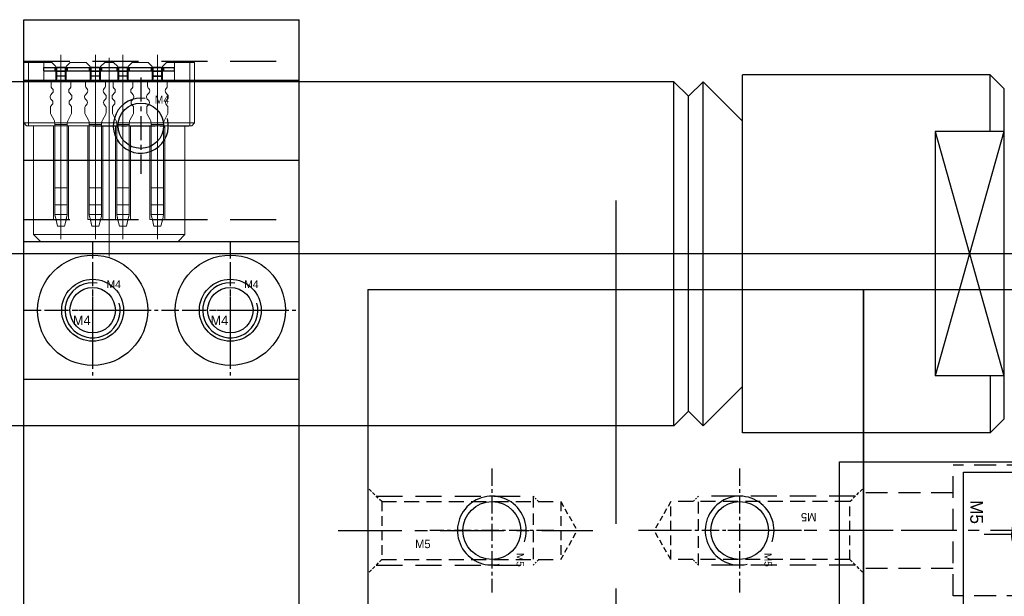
# Model space of a CAD drawing. Header units: millimetres. Extents: x -1657 to 8845, y -11980 to 3013.
# Tile 39 of 256: x 596 to 668, y -936 to -895. Entities that reach past the tile are written whole.
import ezdxf

# ---------------------------------------------------------------- set-up
doc = ezdxf.new("R2010")
doc.units = ezdxf.units.MM
doc.linetypes.add('CENTER', pattern=[2, 1.25, -0.25, 0.25, -0.25])
doc.linetypes.add('DASHED', pattern=[0.75, 0.5, -0.25])
for name, color, linetype in [('01', 6, 'Continuous'), ('图层100', 243, 'Continuous'), ('图层137', 101, 'Continuous'), ('图层98', 70, 'Continuous'), ('图层99', 43, 'Continuous'), ('拔料气缸', 252, 'Continuous'), ('推料气缸', 251, 'Continuous'), ('旋转气缸', 252, 'Continuous')]:
    doc.layers.add(name, color=color, linetype=linetype)

# ---------------------------------------------------------------- blocks, each defined once
blk = doc.blocks.new('90C6')
at = {"color": 1, "lineweight": 9, "ltscale": 0.03}
for p, q in [((-3.875, -13.445), (-3.875, 0.976)), ((-7.375, 0.266), (-7.375, -11.093)), ((-4.875, 0.266), (-4.875, -11.093)), ((-2.875, 0.266), (-2.875, -11.093)), ((-0.375, 0.266), (-0.375, -11.093))]:
    blk.add_line(p, q, dxfattribs=at)
at = {"color": 7, "linetype": 'Continuous', "lineweight": 15}
for p, q in [((-10.075, 0.65), (-9.725, 0.65)), ((-10.075, -3.75), (-10.075, 0.65)), ((-8.625, 0.65), (-9.725, 0.65)), ((-9.725, 0.65), (-9.725, -3.75)), ((-8.05, 0.65), (-8.625, 0.65)), ((-8.625, -0.65), (-8.625, 0.65)), ((-7.75, 0.35), (-8.05, 0.65)), ((-7.75, 0.35), (-7.75, -0.65)), ((-7.75, 0), (-7, 0)), ((-6.7, 0.65), (-7, 0.35)), ((-7, -0.65), (-7, 0.35)), ((-5.55, 0.65), (-6.7, 0.65)), ((-5.25, 0.35), (-5.55, 0.65)), ((-5.25, 0.35), (-5.25, -0.65)), ((-5.25, 0), (-4.5, 0)), ((-4.2, 0.65), (-4.5, 0.35)), ((-4.5, -0.65), (-4.5, 0.35)), ((-3.55, 0.65), (-4.2, 0.65)), ((-3.25, 0.35), (-3.55, 0.65)), ((-3.25, -0.65), (-3.25, 0.35)), ((-2.5, 0), (-3.25, 0)), ((-2.2, 0.65), (-2.5, 0.35)), ((-2.5, 0.35), (-2.5, -0.65)), ((-1.05, 0.65), (-2.2, 0.65)), ((-0.75, 0.35), (-1.05, 0.65)), ((-0.75, -0.65), (-0.75, 0.35)), ((0, 0), (-0.75, 0)), ((0.3, 0.65), (0, 0.35)), ((0, 0.35), (0, -0.65)), ((0.875, 0.65), (0.3, 0.65)), ((0.875, -0.65), (0.875, 0.65)), ((1.975, 0.65), (0.875, 0.65)), ((1.975, 0.65), (2.325, 0.65)), ((1.975, -3.75), (1.975, 0.65)), ((2.325, 0.65), (2.325, -3.75)), ((-8.625, -0.65), (0.875, -0.65)), ((-10.075, -3.75), (-9.875, -3.95)), ((-10.075, -3.75), (-9.725, -3.75)), ((-9.725, -3.95), (-9.875, -3.95)), ((-9.725, -3.75), (-9.725, -3.95)), ((-9.725, -3.75), (1.975, -3.75)), ((1.975, -3.95), (-9.725, -3.95)), ((-9.375, -11.85), (-9.375, -3.95)), ((-7.915, -3.95), (-7.915, -10.75)), ((-6.835, -10.75), (-6.835, -3.95)), ((-5.415, -3.95), (-5.415, -10.75)), ((-4.335, -10.75), (-4.335, -3.95)), ((-3.415, -10.75), (-3.415, -3.95)), ((-2.335, -3.95), (-2.335, -10.75)), ((-0.915, -10.75), (-0.915, -3.95)), ((0.165, -3.95), (0.165, -10.75)), ((1.625, -11.85), (1.625, -3.95)), ((1.975, -3.75), (1.975, -3.95)), ((1.975, -3.75), (2.325, -3.75)), ((2.125, -3.95), (1.975, -3.95)), ((2.325, -3.75), (2.125, -3.95)), ((-6.835, -10.75), (-7.915, -10.75)), ((-4.335, -10.75), (-5.415, -10.75)), ((-2.335, -10.75), (-3.415, -10.75)), ((0.165, -10.75), (-0.915, -10.75)), ((-8.875, -12.35), (-9.375, -11.85)), ((-9.375, -11.85), (1.625, -11.85)), ((1.125, -12.35), (1.625, -11.85)), ((1.125, -12.35), (-8.875, -12.35))]:
    blk.add_line(p, q, dxfattribs=at)
blk = doc.blocks.new('10672')
at = {"layer": '01', "color": 1, "linetype": 'CENTER', "lineweight": 9, "ltscale": 2.695376}
for p, q in [((0.717, 1.864), (0.717, -11.529)), ((3.217, 1.864), (3.217, -11.529)), ((5.217, 1.864), (5.217, -11.529)), ((7.717, 1.864), (7.717, -11.529))]:
    blk.add_line(p, q, dxfattribs=at)
at = {"layer": '01', "ltscale": 1.375}
for p, q in [((-0.53, 0.935), (8.97, 0.935)), ((-0.53, 0.685), (-0.53, 0.935)), ((8.97, 0.685), (8.97, 0.935)), ((-0.53, 0.685), (8.97, 0.685))]:
    blk.add_line(p, q, dxfattribs=at)
at = {"layer": '01', "ltscale": 0.075}
for p, q in [((0.267, 0.935), (0.267, 0.685)), ((1.167, 0.935), (1.167, 0.685)), ((2.767, 0.935), (2.767, 0.685)), ((3.667, 0.935), (3.667, 0.685)), ((4.767, 0.935), (4.767, 0.685)), ((5.667, 0.935), (5.667, 0.685)), ((7.267, 0.935), (7.267, 0.685)), ((8.167, 0.935), (8.167, 0.685))]:
    blk.add_line(p, q, dxfattribs=at)
at = {"layer": '01', "linetype": 'Continuous', "lineweight": 15}
for p, q in [((0.42, 0.935), (0.42, 0.1)), ((1.02, 0.935), (1.02, 0.1)), ((2.92, 0.935), (2.92, 0.1)), ((3.52, 0.935), (3.52, 0.1)), ((4.92, 0.935), (4.92, 0.1)), ((5.52, 0.935), (5.52, 0.1)), ((7.42, 0.935), (7.42, 0.1)), ((8.02, 0.935), (8.02, 0.1)), ((0, 0), (0.32, 0)), ((0, 0), (0.32, 0)), ((0, -0.417), (0, 0)), ((0.42, 0.297), (1.02, 0.297)), ((1.44, 0), (1.12, 0)), ((1.44, 0), (1.12, 0)), ((1.44, -0.417), (1.44, 0)), ((2.5, -0.417), (2.5, 0)), ((2.5, 0), (2.82, 0)), ((2.5, 0), (2.82, 0)), ((2.92, 0.297), (3.52, 0.297)), ((3.94, 0), (3.62, 0)), ((3.94, 0), (3.62, 0)), ((3.94, -0.417), (3.94, 0)), ((4.5, -0.417), (4.5, 0)), ((4.5, 0), (4.82, 0)), ((4.5, 0), (4.82, 0)), ((4.92, 0.297), (5.52, 0.297)), ((5.94, 0), (5.62, 0)), ((5.94, 0), (5.62, 0)), ((5.94, -0.417), (5.94, 0)), ((7, -0.417), (7, 0)), ((7, 0), (7.32, 0)), ((7, 0), (7.32, 0)), ((8.44, 0), (8.12, 0)), ((8.44, 0), (8.12, 0)), ((8.44, -0.417), (8.44, 0)), ((0.088, -0.588), (0.059, -0.559)), ((1.352, -0.588), (1.381, -0.559)), ((2.588, -0.588), (2.559, -0.559)), ((3.852, -0.588), (3.881, -0.559)), ((4.588, -0.588), (4.559, -0.559)), ((5.852, -0.588), (5.881, -0.559)), ((7.088, -0.588), (7.059, -0.559)), ((8.352, -0.588), (8.381, -0.559)), ((-0.07, -1.217), (-0.07, -1.183)), ((-0.011, -1.041), (0.088, -0.942)), ((0.063, -1.433), (-0.011, -1.359)), ((1.451, -1.041), (1.352, -0.942)), ((1.377, -1.433), (1.451, -1.359)), ((1.51, -1.217), (1.51, -1.183)), ((2.43, -1.217), (2.43, -1.183)), ((2.489, -1.041), (2.588, -0.942)), ((2.563, -1.433), (2.489, -1.359)), ((3.951, -1.041), (3.852, -0.942)), ((3.877, -1.433), (3.951, -1.359)), ((4.01, -1.217), (4.01, -1.183)), ((4.43, -1.217), (4.43, -1.183)), ((4.489, -1.041), (4.588, -0.942)), ((4.563, -1.433), (4.489, -1.359)), ((5.951, -1.041), (5.852, -0.942)), ((5.877, -1.433), (5.951, -1.359)), ((6.01, -1.217), (6.01, -1.183)), ((6.93, -1.217), (6.93, -1.183)), ((6.989, -1.041), (7.088, -0.942)), ((7.063, -1.433), (6.989, -1.359)), ((8.451, -1.041), (8.352, -0.942)), ((8.377, -1.433), (8.451, -1.359)), ((8.51, -1.217), (8.51, -1.183)), ((-0.05, -2.35), (-0.05, -1.983)), ((0.009, -1.841), (0.063, -1.787)), ((1.431, -1.841), (1.377, -1.787)), ((1.49, -2.35), (1.49, -1.983)), ((2.45, -2.35), (2.45, -1.983)), ((2.509, -1.841), (2.563, -1.787)), ((3.931, -1.841), (3.877, -1.787)), ((3.99, -2.35), (3.99, -1.983)), ((4.45, -2.35), (4.45, -1.983)), ((4.509, -1.841), (4.563, -1.787)), ((5.931, -1.841), (5.877, -1.787)), ((5.99, -2.35), (5.99, -1.983)), ((6.95, -2.35), (6.95, -1.983)), ((7.009, -1.841), (7.063, -1.787)), ((8.431, -1.841), (8.377, -1.787)), ((8.49, -2.35), (8.49, -1.983)), ((0.211, -2.89), (-0.026, -2.444)), ((1.229, -2.89), (1.466, -2.444)), ((2.711, -2.89), (2.474, -2.444)), ((3.729, -2.89), (3.966, -2.444)), ((4.711, -2.89), (4.474, -2.444)), ((5.729, -2.89), (5.966, -2.444)), ((7.211, -2.89), (6.974, -2.444)), ((8.229, -2.89), (8.466, -2.444)), ((0.27, -3.2), (0.27, -3.125)), ((1.17, -3.2), (0.27, -3.2)), ((0.27, -3.306), (0.27, -3.2)), ((1.17, -3.306), (0.27, -3.306)), ((0.27, -7.808), (0.27, -3.306)), ((1.17, -3.2), (1.17, -3.125)), ((1.17, -3.306), (1.17, -3.2)), ((1.17, -7.808), (1.17, -3.306)), ((2.77, -3.2), (2.77, -3.125)), ((3.67, -3.2), (2.77, -3.2)), ((2.77, -3.306), (2.77, -3.2)), ((3.67, -3.306), (2.77, -3.306)), ((2.77, -7.808), (2.77, -3.306)), ((3.67, -3.2), (3.67, -3.125)), ((3.67, -3.306), (3.67, -3.2)), ((3.67, -7.808), (3.67, -3.306)), ((4.77, -3.2), (4.77, -3.125)), ((5.67, -3.2), (4.77, -3.2)), ((4.77, -3.306), (4.77, -3.2)), ((5.67, -3.306), (4.77, -3.306)), ((4.77, -7.808), (4.77, -3.306)), ((5.67, -3.2), (5.67, -3.125)), ((5.67, -3.306), (5.67, -3.2)), ((5.67, -7.808), (5.67, -3.306)), ((7.27, -3.2), (7.27, -3.125)), ((8.17, -3.2), (7.27, -3.2)), ((7.27, -3.306), (7.27, -3.2)), ((8.17, -3.306), (7.27, -3.306)), ((7.27, -7.808), (7.27, -3.306)), ((8.17, -3.2), (8.17, -3.125)), ((8.17, -3.306), (8.17, -3.2)), ((8.17, -7.808), (8.17, -3.306)), ((1.17, -7.808), (0.27, -7.808)), ((0.27, -9.051), (0.27, -7.808)), ((1.17, -9.051), (1.17, -7.808)), ((3.67, -7.808), (2.77, -7.808)), ((2.77, -9.051), (2.77, -7.808)), ((3.67, -9.051), (3.67, -7.808)), ((5.67, -7.808), (4.77, -7.808)), ((4.77, -9.051), (4.77, -7.808)), ((5.67, -9.051), (5.67, -7.808)), ((8.17, -7.808), (7.27, -7.808)), ((7.27, -9.051), (7.27, -7.808)), ((8.17, -9.051), (8.17, -7.808)), ((1.17, -9.051), (0.27, -9.051)), ((0.27, -9.747), (0.27, -9.051)), ((1.17, -9.747), (1.17, -9.051)), ((3.67, -9.051), (2.77, -9.051)), ((2.77, -9.747), (2.77, -9.051)), ((3.67, -9.747), (3.67, -9.051)), ((5.67, -9.051), (4.77, -9.051)), ((4.77, -9.747), (4.77, -9.051)), ((5.67, -9.747), (5.67, -9.051)), ((8.17, -9.051), (7.27, -9.051)), ((7.27, -9.747), (7.27, -9.051)), ((8.17, -9.747), (8.17, -9.051)), ((1.17, -9.747), (0.27, -9.747)), ((0.27, -9.782), (0.27, -9.747)), ((0.27, -9.797), (0.27, -9.782)), ((1.17, -9.782), (1.17, -9.747)), ((1.17, -9.782), (1.17, -9.797)), ((3.67, -9.747), (2.77, -9.747)), ((2.77, -9.782), (2.77, -9.747)), ((2.77, -9.797), (2.77, -9.782)), ((3.67, -9.782), (3.67, -9.747)), ((3.67, -9.782), (3.67, -9.797)), ((5.67, -9.747), (4.77, -9.747)), ((4.77, -9.782), (4.77, -9.747)), ((4.77, -9.797), (4.77, -9.782)), ((5.67, -9.782), (5.67, -9.747)), ((5.67, -9.782), (5.67, -9.797)), ((8.17, -9.747), (7.27, -9.747)), ((7.27, -9.782), (7.27, -9.747)), ((7.27, -9.797), (7.27, -9.782)), ((8.17, -9.782), (8.17, -9.747)), ((8.17, -9.782), (8.17, -9.797)), ((1.083, -10.129), (0.355, -10.129)), ((0.355, -10.129), (0.47, -10.587)), ((0.47, -10.6), (0.355, -10.142)), ((0.47, -10.587), (0.47, -10.6)), ((0.965, -10.587), (0.47, -10.587)), ((0.965, -10.6), (0.47, -10.6)), ((0.965, -10.587), (1.083, -10.129)), ((1.083, -10.142), (0.965, -10.6)), ((0.965, -10.6), (0.965, -10.587)), ((3.583, -10.129), (2.855, -10.129)), ((2.855, -10.129), (2.97, -10.587)), ((2.97, -10.6), (2.855, -10.142)), ((2.97, -10.587), (2.97, -10.6)), ((3.465, -10.587), (2.97, -10.587)), ((3.465, -10.6), (2.97, -10.6)), ((3.465, -10.587), (3.583, -10.129)), ((3.583, -10.142), (3.465, -10.6)), ((3.465, -10.6), (3.465, -10.587)), ((5.583, -10.129), (4.855, -10.129)), ((4.855, -10.129), (4.97, -10.587)), ((4.97, -10.6), (4.855, -10.142)), ((4.97, -10.587), (4.97, -10.6)), ((5.465, -10.587), (4.97, -10.587)), ((5.465, -10.6), (4.97, -10.6)), ((5.465, -10.587), (5.583, -10.129)), ((5.583, -10.142), (5.465, -10.6)), ((5.465, -10.6), (5.465, -10.587)), ((8.083, -10.129), (7.355, -10.129)), ((7.355, -10.129), (7.47, -10.587)), ((7.47, -10.6), (7.355, -10.142)), ((7.47, -10.587), (7.47, -10.6)), ((7.965, -10.587), (7.47, -10.587)), ((7.965, -10.6), (7.47, -10.6)), ((7.965, -10.587), (8.083, -10.129)), ((8.083, -10.142), (7.965, -10.6)), ((7.965, -10.6), (7.965, -10.587))]:
    blk.add_line(p, q, dxfattribs=at)
at = {"layer": '01'}
for p, q in [((1.02, 0.935), (0.42, 0.935)), ((3.52, 0.935), (2.92, 0.935)), ((5.52, 0.935), (4.92, 0.935)), ((8.02, 0.935), (7.42, 0.935)), ((1.02, 0.297), (0.42, 0.297)), ((3.52, 0.297), (2.92, 0.297)), ((3.52, 0.297), (2.92, 0.297)), ((5.52, 0.297), (4.92, 0.297)), ((7.42, 0.297), (8.02, 0.297)), ((8.02, 0.297), (7.42, 0.297))]:
    blk.add_line(p, q, dxfattribs=at)
at = {"layer": '01', "linetype": 'Continuous', "lineweight": 15}
for centre, radius, start, end in [((0.32, 0.1), 0.1, 270, 0), ((0.32, 0.1), 0.1, 270, 0), ((1.12, 0.1), 0.1, 180, 270), ((1.12, 0.1), 0.1, 180, 270), ((2.82, 0.1), 0.1, 270, 0), ((2.82, 0.1), 0.1, 270, 0), ((3.62, 0.1), 0.1, 180, 270), ((3.62, 0.1), 0.1, 180, 270), ((4.82, 0.1), 0.1, 270, 0), ((4.82, 0.1), 0.1, 270, 0), ((5.62, 0.1), 0.1, 180, 270), ((5.62, 0.1), 0.1, 180, 270), ((7.32, 0.1), 0.1, 270, 0), ((7.32, 0.1), 0.1, 270, 0), ((8.12, 0.1), 0.1, 180, 270), ((8.12, 0.1), 0.1, 180, 270), ((0.2, -0.417), 0.2, 180, 225), ((-0.089, -0.765), 0.25, 315, 45), ((1.529, -0.765), 0.25, 135, 225), ((1.24, -0.417), 0.2, 315, 0), ((2.7, -0.417), 0.2, 180, 225), ((2.411, -0.765), 0.25, 315, 45), ((4.029, -0.765), 0.25, 135, 225), ((3.74, -0.417), 0.2, 315, 0), ((4.7, -0.417), 0.2, 180, 225), ((4.411, -0.765), 0.25, 315, 45), ((6.029, -0.765), 0.25, 135, 225), ((5.74, -0.417), 0.2, 315, 0), ((7.2, -0.417), 0.2, 180, 225), ((6.911, -0.765), 0.25, 315, 45), ((8.529, -0.765), 0.25, 135, 225), ((8.24, -0.417), 0.2, 315, 0), ((0.13, -1.183), 0.2, 135, 180), ((0.13, -1.217), 0.2, 180, 225), ((1.31, -1.183), 0.2, 0, 45), ((1.31, -1.217), 0.2, 315, 0), ((2.63, -1.183), 0.2, 135, 180), ((2.63, -1.217), 0.2, 180, 225), ((3.81, -1.183), 0.2, 0, 45), ((3.81, -1.217), 0.2, 315, 0), ((4.63, -1.183), 0.2, 135, 180), ((4.63, -1.217), 0.2, 180, 225), ((5.81, -1.183), 0.2, 0, 45), ((5.81, -1.217), 0.2, 315, 0), ((7.13, -1.183), 0.2, 135, 180), ((7.13, -1.217), 0.2, 180, 225), ((8.31, -1.183), 0.2, 0, 45), ((8.31, -1.217), 0.2, 315, 0), ((0.15, -1.983), 0.2, 135, 180), ((-0.114, -1.61), 0.25, 315, 45), ((1.554, -1.61), 0.25, 135, 225), ((1.29, -1.983), 0.2, 0, 45), ((2.65, -1.983), 0.2, 135, 180), ((2.386, -1.61), 0.25, 315, 45), ((4.054, -1.61), 0.25, 135, 225), ((3.79, -1.983), 0.2, 0, 45), ((4.65, -1.983), 0.2, 135, 180), ((4.386, -1.61), 0.25, 315, 45), ((6.054, -1.61), 0.25, 135, 225), ((5.79, -1.983), 0.2, 0, 45), ((7.15, -1.983), 0.2, 135, 180), ((6.886, -1.61), 0.25, 315, 45), ((8.554, -1.61), 0.25, 135, 225), ((8.29, -1.983), 0.2, 0, 45), ((0.15, -2.35), 0.2, 180, 208.07249), ((1.29, -2.35), 0.2, 331.92751, 0), ((2.65, -2.35), 0.2, 180, 208.07249), ((3.79, -2.35), 0.2, 331.92751, 0), ((4.65, -2.35), 0.2, 180, 208.07249), ((5.79, -2.35), 0.2, 331.92751, 0), ((7.15, -2.35), 0.2, 180, 208.07249), ((8.29, -2.35), 0.2, 331.92751, 0), ((-0.23, -3.125), 0.5, 0, 28.07249), ((1.67, -3.125), 0.5, 151.92751, 180), ((2.27, -3.125), 0.5, 0, 28.07249), ((2.27, -3.125), 0.5, 0, 28.07249), ((4.17, -3.125), 0.5, 151.92751, 180), ((4.27, -3.125), 0.5, 0, 28.07249), ((6.17, -3.125), 0.5, 151.92751, 180), ((6.77, -3.125), 0.5, 0, 28.07249), ((8.67, -3.125), 0.5, 151.92751, 180)]:
    blk.add_arc(centre, radius, start, end, dxfattribs=at)
for centre, major_axis, ratio, start_param, end_param in [((0.355, -10.1), (-0.137, 0.55), 0.012316, 0.950782, 1.620081), ((0.355, -10.1), (-0.2, 0.8), 0.012316, 1.179406, 1.620081), ((1.083, -10.1), (0.141, 0.55), 0.012587, 4.663251, 5.33255), ((1.083, -10.1), (0.205, 0.8), 0.012587, 4.663251, 5.103926), ((2.855, -10.1), (-0.137, 0.55), 0.012316, 0.950782, 1.620081), ((2.855, -10.1), (-0.2, 0.8), 0.012316, 1.179406, 1.620081), ((3.583, -10.1), (0.141, 0.55), 0.012587, 4.663251, 5.33255), ((3.583, -10.1), (0.205, 0.8), 0.012587, 4.663251, 5.103926), ((4.855, -10.1), (-0.137, 0.55), 0.012316, 0.950782, 1.620081), ((4.855, -10.1), (-0.2, 0.8), 0.012316, 1.179406, 1.620081), ((5.583, -10.1), (0.141, 0.55), 0.012587, 4.663251, 5.33255), ((5.583, -10.1), (0.205, 0.8), 0.012587, 4.663251, 5.103926), ((7.355, -10.1), (-0.137, 0.55), 0.012316, 0.950782, 1.620081), ((7.355, -10.1), (-0.2, 0.8), 0.012316, 1.179406, 1.620081), ((8.083, -10.1), (0.141, 0.55), 0.012587, 4.663251, 5.33255), ((8.083, -10.1), (0.205, 0.8), 0.012587, 4.663251, 5.103926)]:
    blk.add_ellipse(centre, major_axis=major_axis, ratio=ratio, start_param=start_param, end_param=end_param, dxfattribs=at)
blk = doc.blocks.new('19B10')
at = {"layer": '拔料气缸'}
for p, q in [((197.309, 8.981), (197.009, 8.981)), ((215.009, 8.981), (197.009, 8.981)), ((197.009, -17.019), (197.009, 8.981)), ((215.009, 8.981), (216.009, 7.981)), ((192.027, 8.481), (89.291, 8.481)), ((192.027, 8.481), (193.088, 7.421)), ((193.088, 7.421), (194.148, 8.481)), ((194.148, 8.481), (197.009, 5.62)), ((216.009, 7.981), (216.009, -16.019)), ((216.009, 4.855), (211.009, 4.855)), ((216.009, 4.855), (211.009, -12.893)), ((211.009, 4.855), (216.009, -12.893)), ((211.009, 4.855), (211.009, -12.893)), ((216.009, -12.893), (211.009, -12.893)), ((194.148, -16.519), (197.009, -13.658)), ((192.027, -16.519), (193.088, -15.458)), ((193.088, -15.458), (194.148, -16.519)), ((216.009, -16.019), (215.009, -17.019)), ((192.027, -16.519), (89.291, -16.519)), ((197.309, -17.019), (197.009, -17.019)), ((215.009, -17.019), (197.009, -17.019))]:
    blk.add_line(p, q, dxfattribs=at)
at = {"layer": '拔料气缸', "color": 3}
for p, q in [((215.009, 4.855), (215.009, 8.981)), ((192.027, -16.519), (192.027, 8.481)), ((194.148, -16.519), (194.148, 8.481)), ((193.088, -15.458), (193.088, 7.421)), ((215.009, -12.893), (215.009, -17.019))]:
    blk.add_line(p, q, dxfattribs=at)
at = {"layer": '拔料气缸', "ltscale": 3}
blk.add_line((218.509, -4.019), (-17.991, -4.019), dxfattribs=at)
blk = doc.blocks.new('5C')
at = {"color": 1, "linetype": 'CENTER'}
for p, q in [((0, 4.5), (0, -4.5)), ((-4.5, 0), (4.5, 0))]:
    blk.add_line(p, q, dxfattribs=at)
blk.add_circle((0, 0), 2.1)
at = {"color": 2, "linetype": 'Continuous'}
blk.add_arc((0, 0), 2.5, 70.7735, 12.49301, dxfattribs=at)
blk.add_text('M5', height=0.54).set_placement((1.623, 1.797))
blk = doc.blocks.new('5F')
at = {"color": 4, "linetype": 'DASHED', "ltscale": 0.471405}
for p, q in [((1, 2.1), (0, 3.1)), ((1, -2.1), (0, -3.1))]:
    blk.add_line(p, q, dxfattribs=at)
at = {"color": 4, "linetype": 'DASHED', "ltscale": 3.8}
for p, q in [((0.6, 2.5), (12, 2.5)), ((0.6, -2.5), (12, -2.5))]:
    blk.add_line(p, q, dxfattribs=at)
at = {"color": 4, "linetype": 'DASHED', "ltscale": 0.188562}
for p, q in [((12, 2.5), (12.4, 2.1)), ((12, -2.5), (12.4, -2.1))]:
    blk.add_line(p, q, dxfattribs=at)
at = {"color": 4, "linetype": 'DASHED', "ltscale": 1.666667}
blk.add_line((12, 2.5), (12, -2.5), dxfattribs=at)
at = {"color": 4, "linetype": 'DASHED', "ltscale": 1.4}
for p, q in [((1, 2.1), (1, -2.1)), ((14, 2.1), (14, -2.1))]:
    blk.add_line(p, q, dxfattribs=at)
at = {"color": 4, "linetype": 'DASHED', "ltscale": 2.166667}
for p, q in [((1, 2.1), (14, 2.1)), ((1, -2.1), (14, -2.1))]:
    blk.add_line(p, q, dxfattribs=at)
at = {"color": 4, "linetype": 'DASHED', "ltscale": 0.80829}
for p in [(14, 2.1), (14, -2.1)]:
    blk.add_line(p, (15.212, 0), dxfattribs=at)
at = {"color": 1, "linetype": 'CENTER', "ltscale": 3.699214}
blk.add_line((-2.156, 0), (16.34, 0), dxfattribs=at)
blk.add_text('M5', height=0.6063).set_placement((3.422, -1.275))
blk = doc.blocks.new('1B1ED')
at = {"layer": '旋转气缸', "color": 1, "linetype": 'CENTER', "ltscale": 14.152}
blk.add_line((40.98, -47.88), (40.98, 22.88), dxfattribs=at)
at = {"layer": '旋转气缸', "ltscale": 1.375}
for p, q in [((6.48, 18), (87.48, 18)), ((6.48, -18), (6.48, 18)), ((87.48, -18), (87.48, 18)), ((6.48, -18), (87.48, -18)), ((36.98, -43), (36.98, -18)), ((44.98, -43), (44.98, -18)), ((39.48, -43), (39.48, -25.5)), ((42.48, -43), (42.48, -25.5)), ((44.98, -43), (36.98, -43))]:
    blk.add_line(p, q, dxfattribs=at)
at = {"layer": '旋转气缸', "color": 1, "linetype": 'CENTER', "ltscale": 18.792}
blk.add_line((0, 0), (93.96, 0), dxfattribs=at)
at = {"layer": '旋转气缸', "ltscale": 1.375}
blk.add_arc((40.98, -25.5), 1.5, 0, 180, dxfattribs=at)
for p, rotation in [((23.98, 18), 270), ((57.98, 18), 270), ((23.98, -18), 90), ((57.98, -18), 90)]:
    blk.add_blockref('5F', p, dxfattribs=dict(at, rotation=rotation))
for p in [(23.98, 9), (57.98, 9), (23.98, -9), (57.98, -9)]:
    blk.add_blockref('5C', p, dxfattribs=at)
at = {"layer": '旋转气缸', "ltscale": 1.375, "insert": (57.036, 1.522), "char_height": 3.75, "width": 52.05065, "attachment_point": 1}
blk.add_mtext('RTP10-90%%d', dxfattribs=at)
blk = doc.blocks.new('1B3FE')
at = {"layer": '图层100', "color": 4, "linetype": 'DASHED', "ltscale": 3.166667}
for p, q in [((5.5, 2), (0, 2)), ((0, -7.5), (0, 2)), ((0, 0), (-6.5, 0)), ((0, -5.5), (-6.5, -5.5)), ((5.5, -7.5), (0, -7.5))]:
    blk.add_line(p, q, dxfattribs=at)
at = {"layer": '图层100', "color": 1, "linetype": 'CENTER', "ltscale": 3.238837}
blk.add_line((6.762, -2.75), (-8.107, -2.75), dxfattribs=at)
at = {"layer": '图层100', "ltscale": 3}
blk.add_text('M5', height=0.93, rotation=270, dxfattribs=at).set_placement((1.25, -0.539))
blk = doc.blocks.new('4E')
at = {"color": 1, "linetype": 'CENTER', "ltscale": 0.96}
for p, q in [((0, -2.4), (0, 2.4)), ((-2.4, 0), (2.4, 0))]:
    blk.add_line(p, q, dxfattribs=at)
at = {"color": 4, "linetype": 'DASHED', "ltscale": 3.454}
blk.add_circle((0, 0), 1.65, dxfattribs=at)
at = {"color": 4, "linetype": 'DASHED', "ltscale": 2.093333}
blk.add_arc((0, 0), 2, 90, 0, dxfattribs=at)
at = {"ltscale": 0.5}
blk.add_text('M4', height=0.8733, dxfattribs=at).set_placement((1.508, 1.238))
blk = doc.blocks.new('1B38E')
at = {"layer": '图层98', "color": 1, "linetype": 'CENTER', "ltscale": 3.2}
blk.add_line((1.65, -2.376), (1.65, 8.841), dxfattribs=at)
at = {"layer": '图层98', "color": 4, "linetype": 'DASHED', "ltscale": 3.783333}
for p, q in [((-0.35, -0.35), (-0.35, 7.292)), ((3.65, -0.35), (3.65, 7.292))]:
    blk.add_line(p, q, dxfattribs=at)
at = {"layer": '图层98', "color": 4, "linetype": 'DASHED', "ltscale": 3.666667}
for p, q in [((0, 0), (0, 7.292)), ((3.3, 0), (3.3, 7.292))]:
    blk.add_line(p, q, dxfattribs=at)
at = {"layer": '图层98', "color": 4, "linetype": 'DASHED', "ltscale": 0.471405}
for p, q in [((0, 0), (-1, -1)), ((3.3, 0), (4.3, -1))]:
    blk.add_line(p, q, dxfattribs=at)
at = {"layer": '图层98', "color": 4, "linetype": 'DASHED', "ltscale": 1.1}
blk.add_line((0, 0), (3.3, 0), dxfattribs=at)
at = {"layer": '图层98'}
blk.add_text('M4', height=0.8143, rotation=180, dxfattribs=at).set_placement((2.614, 3.017))
blk = doc.blocks.new('4C')
at = {"color": 1, "linetype": 'CENTER', "ltscale": 1.3982}
for p, q in [((0, 3.496), (0, -3.496)), ((-3.496, 0), (3.496, 0))]:
    blk.add_line(p, q, dxfattribs=at)
blk.add_circle((0, 0), 1.65)
at = {"color": 2, "linetype": 'Continuous'}
blk.add_arc((0, 0), 2, 80.74753, 15.05083, dxfattribs=at)
blk.add_text('M4', height=0.5584).set_placement((1.013, 1.613))
blk = doc.blocks.new('1B39E')
at = {"layer": '图层98', "ltscale": 1.375}
for p, q in [((0, 0), (20, 0)), ((0, -61.7), (0, 0)), ((20, -61.7), (20, 0)), ((0, -5.8), (20, -5.8)), ((0, -11.7), (20, -11.7)), ((0, -21.7), (20, -21.7)), ((0, -61.7), (20, -61.7))]:
    blk.add_line(p, q, dxfattribs=at)
at = {"layer": '图层98', "color": 4, "linetype": 'DASHED', "ltscale": 6.666667}
for p, q in [((0, -45.7), (20, -45.7)), ((0, -53.408), (20, -53.408)), ((0, -55.2), (20, -55.2))]:
    blk.add_line(p, q, dxfattribs=at)
at = {"layer": '图层98', "color": 1, "linetype": 'CENTER', "ltscale": 4.64}
blk.add_line((-1.6, -49.7), (21.6, -49.7), dxfattribs=at)
at = {"layer": '图层98', "ltscale": 1.375}
for p in [(8.5, -3.3), (5, -16.7), (15, -16.7)]:
    blk.add_blockref('4C', p, dxfattribs=at)
at = {"layer": '图层98', "ltscale": 2}
for name, p in [('4E', (10, -49.7)), ('1B38E', (8.35, -60.7))]:
    blk.add_blockref(name, p, dxfattribs=at)
blk = doc.blocks.new('4A')
at = {"color": 1, "linetype": 'CENTER'}
for p, q in [((0, 5), (0, -5)), ((-5, 0), (5, 0))]:
    blk.add_line(p, q, dxfattribs=at)
for radius in [4, 2.25]:
    blk.add_circle((0, 0), radius)
blk.add_text('M4', height=0.6969).set_placement((-1.438, -1.078))
blk = doc.blocks.new('1B3BF')
at = {"layer": '图层99', "ltscale": 1.375}
for p, q in [((0, 26.1), (20, 26.1)), ((0, 0), (0, 26.1)), ((20, 0), (20, 26.1)), ((0, 0), (20, 0))]:
    blk.add_line(p, q, dxfattribs=at)
at = {"layer": '图层99', "color": 4, "linetype": 'DASHED', "ltscale": 6.666667}
for p, q in [((0, 23.1), (20, 23.1)), ((0, 11.6), (20, 11.6))]:
    blk.add_line(p, q, dxfattribs=at)
at = {"layer": '图层99', "ltscale": 1.375}
for p in [(5, 5), (15, 5)]:
    blk.add_blockref('4A', p, dxfattribs=at)
blk = doc.blocks.new('216FE')
at = {"layer": '推料气缸', "ltscale": 1.554943}
for p, q in [((0, 0), (42, 0)), ((42, 0), (42, -15))]:
    blk.add_line(p, q, dxfattribs=at)
at = {"layer": '推料气缸', "color": 1, "linetype": 'CENTER', "ltscale": 2.380929}
blk.add_line((37.5, -2.172), (37.5, -9.828), dxfattribs=at)

msp = doc.modelspace()

# ---------------------------------------------------------------- linework, layer by layer
at = {"layer": '图层100', "ltscale": 2}
for p, q in [((657.5098, -1041.6622), (657.5098, -914.1622)), ((657.5098, -914.1622), (669.5098, -914.1622))]:
    msp.add_line(p, q, dxfattribs=at)
at = {"layer": '图层137', "ltscale": 5}
for p, q in [((655.7598, -1041.6622), (655.7598, -926.6622)), ((655.7598, -926.6622), (685.7598, -926.6622))]:
    msp.add_line(p, q, dxfattribs=at)

# ---------------------------------------------------------------- block references
msp.add_blockref('90C6', (606.5848, -898.3122))
at = {"layer": '01', "ltscale": 0.625}
msp.add_blockref('10672', (598.4923, -898.9672), dxfattribs=at)
at = {"layer": '图层100', "ltscale": 2}
msp.add_blockref('1B3FE', (664.0098, -928.9122), dxfattribs=at)
at = {"layer": '图层137', "ltscale": 5}
msp.add_blockref('5C', (670.7598, -931.9222), dxfattribs=at)
at = {"layer": '图层98', "ltscale": 1.625}
msp.add_blockref('1B39E', (596.5098, -898.9622), dxfattribs=at)
at = {"layer": '图层99', "ltscale": 1.625}
msp.add_blockref('1B3BF', (596.5098, -920.6622), dxfattribs=at)
at = {"layer": '拔料气缸', "ltscale": 1.625}
msp.add_blockref('19B10', (451.7007, -907.5435), dxfattribs=at)
at = {"layer": '推料气缸', "ltscale": 5, "rotation": 90}
msp.add_blockref('216FE', (664.7598, -969.4222), dxfattribs=at)
at = {"layer": '旋转气缸', "ltscale": 1.375, "rotation": 270}
msp.add_blockref('1B1ED', (639.5098, -907.6822), dxfattribs=at)

doc.saveas('drawing.dxf')
